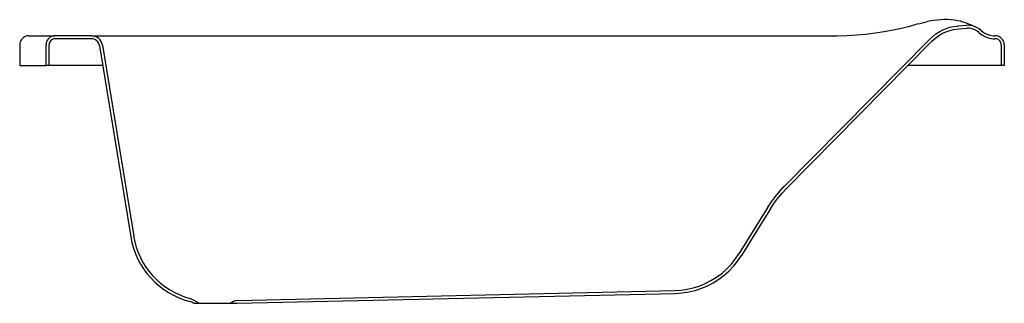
# Model space of a CAD drawing. Extents: x 0 to 1.66, y 0 to 0.48.
import ezdxf

# ---------------------------------------------------------------- set-up
doc = ezdxf.new("R2010")
doc.units = 0
doc.header["$MEASUREMENT"] = 0
doc.layers.add('BLOCKS', color=3, linetype='CONTINUOUS')

msp = doc.modelspace()

# ---------------------------------------------------------------- linework, layer by layer
at = {"layer": 'BLOCKS', "linetype": 'Continuous'}
for p, q in [((1.5, 0.468), (1.5126, 0.4714)), ((1.5126, 0.4714), (1.5171, 0.4725)), ((1.5819, 0.4681), (1.5959, 0.4692)), ((0.015, 0.4514), (0.0596, 0.4514)), ((0.1208, 0.4514), (0.0596, 0.4514)), ((0.1208, 0.4514), (0.3953, 0.4514)), ((0.3953, 0.4514), (0.5914, 0.4514)), ((0.5914, 0.4514), (0.8425, 0.4514)), ((0.8425, 0.4514), (0.9546, 0.4514)), ((0.9546, 0.4514), (1.3018, 0.4514)), ((1.3018, 0.4514), (1.3751, 0.4514)), ((1.5823, 0.4632), (1.5962, 0.4642)), ((1.6443, 0.4514), (1.6437, 0.4514)), ((0, 0.4364), (0, 0.4014)), ((0, 0.4364), (0.0001, 0.4364)), ((0.0001, 0.4364), (0.0001, 0.4014)), ((0.0445, 0.4014), (0.0445, 0.4364)), ((0.0495, 0.4014), (0.0495, 0.4364)), ((0.1208, 0.4464), (0.0596, 0.4464)), ((0.1346, 0.4347), (0.1871, 0.1123)), ((0.1396, 0.4355), (0.1921, 0.1131)), ((1.534, 0.446), (1.2881, 0.1968)), ((1.537, 0.4419), (1.5375, 0.4425)), ((1.6443, 0.4464), (1.6437, 0.4464)), ((1.6544, 0.4364), (1.6544, 0.4014)), ((1.6595, 0.4364), (1.6595, 0.4014)), ((0.0001, 0.4014), (0, 0.4014)), ((0.0001, 0.4014), (0.0445, 0.4014)), ((0.0495, 0.4014), (0.0445, 0.4014)), ((0.14, 0.4014), (0.0495, 0.4014)), ((1.5691, 0.4014), (1.497, 0.4014)), ((1.5803, 0.4014), (1.5691, 0.4014)), ((1.6544, 0.4014), (1.5803, 0.4014)), ((1.6595, 0.4014), (1.6544, 0.4014)), ((1.261, 0.1623), (1.2121, 0.0833)), ((1.2163, 0.0804), (1.2164, 0.0807)), ((0.3667, 0.005), (1.1045, 0.0217)), ((0.3667, 0), (1.1046, 0.0167)), ((1.1046, 0.0167), (1.1048, 0.0167))]:
    msp.add_line(p, q, dxfattribs=at)
at = {"layer": 'BLOCKS'}
for p, q in [((1.5171, 0.4725), (1.5281, 0.4751)), ((0.2933, 0), (0.3667, 0))]:
    msp.add_line(p, q, dxfattribs=at)
at = {"layer": 'BLOCKS', "linetype": 'Continuous', "flags": 128}
for points in [[(1.3723, 0.4514), (1.3774, 0.4515), (1.3941, 0.4519), (1.4103, 0.4529), (1.4263, 0.4544), (1.4417, 0.4563), (1.4571, 0.4587), (1.4719, 0.4615), (1.4862, 0.4646), (1.5, 0.468)], [(1.5982, 0.4718), (1.5949, 0.4731), (1.5903, 0.4746), (1.5856, 0.4759), (1.5807, 0.477), (1.5754, 0.4778), (1.5698, 0.4784), (1.5641, 0.4787), (1.5582, 0.4787), (1.5521, 0.4785), (1.5459, 0.4779), (1.5395, 0.4771), (1.533, 0.4761), (1.5281, 0.4751)], [(1.534, 0.446), (1.5388, 0.4505), (1.5441, 0.4546), (1.5498, 0.4583), (1.5559, 0.4614), (1.5618, 0.4638), (1.5678, 0.4658), (1.5742, 0.4672), (1.5807, 0.468), (1.5819, 0.4681)], [(1.6199, 0.4608), (1.6161, 0.4638), (1.6117, 0.4663), (1.6067, 0.4681), (1.6014, 0.4691), (1.5959, 0.4692)], [(1.6025, 0.4701), (1.6009, 0.4707), (1.5984, 0.4718), (1.598, 0.472)], [(1.6091, 0.4673), (1.6088, 0.4674), (1.6083, 0.4676), (1.6075, 0.468), (1.6064, 0.4684), (1.6049, 0.469), (1.6031, 0.4698), (1.6025, 0.47)], [(0.015, 0.4514), (0.0127, 0.4513), (0.0104, 0.4507), (0.0083, 0.4498), (0.0063, 0.4486), (0.0045, 0.4471), (0.003, 0.4453), (0.0018, 0.4433), (0.0009, 0.4411), (0.0003, 0.4388), (0.0001, 0.4364)], [(0.0596, 0.4514), (0.0573, 0.4513), (0.0549, 0.4507), (0.0527, 0.4498), (0.0507, 0.4486), (0.0489, 0.4471), (0.0474, 0.4453), (0.0461, 0.4433), (0.0452, 0.4411), (0.0447, 0.4388), (0.0445, 0.4364)], [(1.5375, 0.4425), (1.5438, 0.4481), (1.5506, 0.4529), (1.558, 0.4569), (1.5658, 0.46), (1.5739, 0.4621), (1.5823, 0.4632)], [(1.6165, 0.4571), (1.6133, 0.4596), (1.6096, 0.4617), (1.6054, 0.4633), (1.6009, 0.4641), (1.5962, 0.4642)], [(1.6165, 0.4571), (1.6218, 0.453), (1.6278, 0.4497), (1.6341, 0.4476), (1.6408, 0.4466), (1.6437, 0.4464)], [(1.6199, 0.4608), (1.6245, 0.4572), (1.6298, 0.4543), (1.6353, 0.4525), (1.6412, 0.4515), (1.6437, 0.4514)], [(1.6595, 0.4364), (1.6593, 0.4388), (1.6587, 0.4411), (1.6578, 0.4433), (1.6566, 0.4453), (1.655, 0.4471), (1.6532, 0.4486), (1.6512, 0.4498), (1.649, 0.4507), (1.6467, 0.4513), (1.6443, 0.4514)], [(0.0596, 0.4464), (0.0577, 0.4463), (0.0558, 0.4457), (0.054, 0.4448), (0.0525, 0.4435), (0.0512, 0.442), (0.0503, 0.4403), (0.0497, 0.4384), (0.0495, 0.4364)], [(1.5375, 0.4425), (1.4149, 0.3182), (1.2923, 0.194)], [(1.6544, 0.4364), (1.6543, 0.4382), (1.6538, 0.4399), (1.6531, 0.4414), (1.6521, 0.4429), (1.6508, 0.4441), (1.6494, 0.4451), (1.6478, 0.4458), (1.6461, 0.4463), (1.6443, 0.4464)], [(1.261, 0.1622), (1.2671, 0.1715), (1.2738, 0.1805), (1.281, 0.1892), (1.2887, 0.1975)], [(1.2653, 0.1596), (1.2713, 0.1687), (1.2778, 0.1775), (1.2848, 0.1859), (1.2923, 0.194)], [(1.2653, 0.1596), (1.2408, 0.1201), (1.2164, 0.0807)], [(1.1045, 0.0217), (1.1047, 0.0217), (1.115, 0.0224), (1.1252, 0.0239), (1.1353, 0.0262), (1.1451, 0.0292), (1.1553, 0.0333), (1.1651, 0.0383), (1.1744, 0.0441), (1.1832, 0.0506), (1.1915, 0.0578), (1.1991, 0.0657), (1.206, 0.0743), (1.2121, 0.0833)], [(1.1046, 0.0167), (1.1048, 0.0167), (1.1162, 0.0175), (1.1275, 0.0192), (1.1386, 0.0219), (1.1494, 0.0255), (1.1592, 0.0296), (1.1686, 0.0345), (1.1782, 0.0406), (1.1873, 0.0475), (1.1958, 0.0551), (1.2036, 0.0633), (1.2104, 0.0717), (1.2164, 0.0807)]]:
    msp.add_lwpolyline(points, dxfattribs=at)
at = {"layer": 'BLOCKS', "linetype": 'Continuous'}
for centre, radius, start, end in [((0.1208, 0.4324), 0.019, 9.249, 90), ((0.1208, 0.4324), 0.014, 9.249, 90), ((0.3204, 0.134), 0.135, 189.249, 255.6575), ((0.3204, 0.134), 0.13, 189.249, 255.0146)]:
    msp.add_arc(centre, radius, start, end, dxfattribs=at)
at = {"layer": 'BLOCKS'}
for centre, radius, start, end in [((0.2571, -0.0598), 0.0744, 53.5302, 66.5099), ((0.2571, -0.065), 0.0744, 60.8863, 66.5099), ((0.3815, -0.0488), 0.0558, 105.2997, 118.9683)]:
    msp.add_arc(centre, radius, start, end, dxfattribs=at)

doc.saveas('drawing.dxf')
